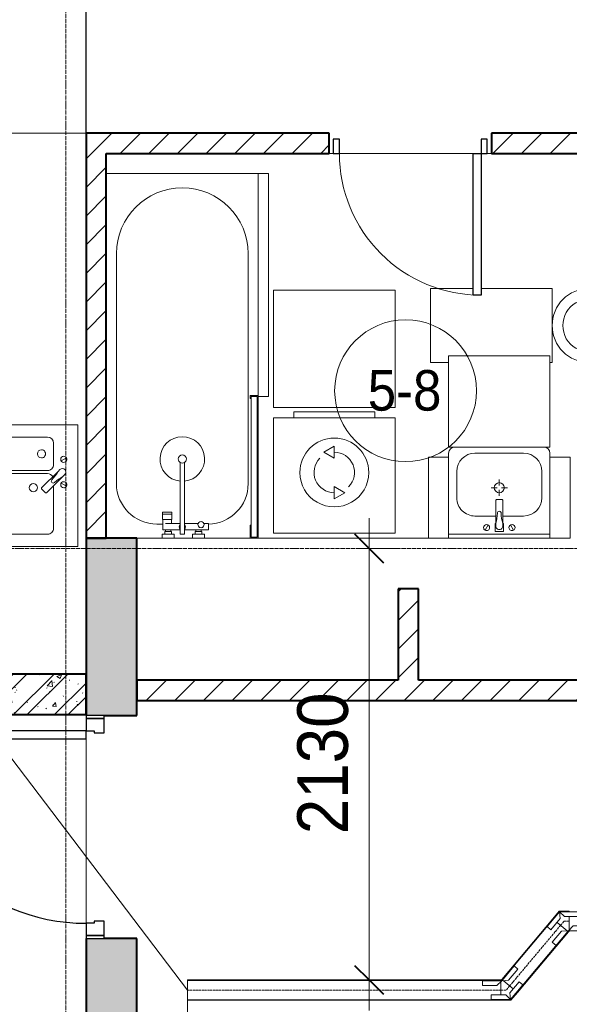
# Model space of a CAD drawing. Header units: millimetres. Extents: x 5617 to 109543, y 7718 to 202726.
# Tile 26 of 84: x 32986 to 35699, y 24050 to 28910. Entities that reach past the tile are written whole.
import ezdxf

# ---------------------------------------------------------------- set-up
doc = ezdxf.new("R2010")
doc.units = ezdxf.units.MM
for name, pattern in [('ADSK_Линия сетки', [25, 20, -2.5, 0, -2.5]), ('Линия сетки', [25, 20, -2.5, 0, -2.5]), ('Осевая', [14, 10, -2, 0, -2])]:
    doc.linetypes.add(name, pattern=pattern)
for name, color, linetype, lineweight in [('Двери', 7, 'Continuous', 18), ('Кабельные лотки', 7, 'Continuous', 18), ('Каркас_Импост', 7, 'Continuous', 30), ('Марки кабельных лотков', 7, 'Continuous', 20), ('Марки помещений', 7, 'Continuous', 20), ('Мебель', 7, 'Continuous', 18), ('Монтажный зазор', 7, 'Continuous', 30), ('Осевая линия', 7, 'Осевая', 18), ('Оси', 7, 'Continuous', 9), ('Панель', 7, 'Continuous', 30), ('Перекрытия', 7, 'Continuous', 18), ('Размеры', 7, 'Continuous', 9), ('Размеры-100', 7, 'Continuous', 9), ('Сантехнические приборы', 7, 'Continuous', 18), ('Соединительные детали кабельных лотков', 7, 'Continuous', 18), ('Стены', 7, 'Continuous', 18), ('Стены разрез', 7, 'Continuous', 40), ('Стены штриховка', 7, 'Continuous', 40), ('Электрооборудование', 7, 'Continuous', 18)]:
    doc.layers.add(name, color=color, linetype=linetype, lineweight=lineweight)
doc.styles.add('Arial', font='arial.ttf', dxfattribs={"width": 0.9, "height": 250})
doc.styles.add('Arial_3', font='arial.ttf', dxfattribs={"width": 0.9, "height": 200})
doc.dimstyles.new('Основной_2_5_мм', dxfattribs={"dimscale": 304.8, "dimtxt": 255.06485, "dimasz": 0.463911, "dimexe": 0.492126, "dimexo": 0.492126, "dimgap": 0.098425, "dimtad": 1, "dimdec": 0, "dimdsep": 46, "dimtxsty": 'Arial', "dimblk1": 'OBLIQUE', "dimblk2": 'OBLIQUE', "dimsah": 1, "dimcen": 0.09, "dimdle": 0.492126, "dimazin": 2, "dimtfac": 1, "dimtdec": 4, "dimtix": 1, "dimtmove": 0, "dimatfit": 3, "dimfxl": 1, "dimtvp": 1, "dimtolj": 1, "dimtzin": 0, "dimlwd": 20, "dimlwe": 20, "dimarcsym": 2})
pattern_1 = [(45, (0, 0), (-70.71068, 70.71068), [])]

# ---------------------------------------------------------------- blocks, each defined once
blk = doc.blocks.new('MR_Мойка - Кухонная мойка-V21-МКСС_К4_L16_54_900_')
at = {"layer": 'Сантехнические приборы', "color": 253, "true_color": 0xaaaaaa}
for p, q in [((-300, 50), (-300, -550)), ((-300, 50), (-300, -550)), ((300, 50), (-300, 50)), ((300, -550), (300, 50)), ((-136.7, -6.7), (-122.6, -33.3)), ((-79, -39), (-69.8, -48.2)), ((-69.8, -48.2), (11.4, -129.4)), ((-45.7, -24.2), (-55, -14.9)), ((35.5, -105.4), (-45.7, -24.2)), ((2.7, -6.7), (-11.4, -33.3)), ((-104, -70), (-210, -70)), ((210, -70), (0.1, -70)), ((-240, -100), (-240, -360)), ((-74, -360), (-74, -100)), ((-60, -100), (-60, -460)), ((15.7, -129.4), (35.5, -109.6)), ((240, -460), (240, -100)), ((-210, -390), (-104, -390)), ((-30, -490), (210, -490)), ((-300, -550), (300, -550))]:
    blk.add_line(p, q, dxfattribs=at)
for centre, radius, start, end in [((-129.7, -20), 15, 360, 180), ((-129.7, -20), 15, 180, 360), ((-67, -26.9), 17, 45, 225), ((-171.5, -230.2), 208.5, 46.5946, 60.8177), ((136.3, 77.5), 208.5, 209.1823, 223.4054), ((-4.3, -20), 15, 360, 180), ((-4.3, -20), 15, 180, 360), ((-210, -100), 30, 90, 180), ((-104, -100), 30, 360, 90), ((-30, -100), 30, 118.5511, 180), ((-21.7, -72.3), 9.19, 225, 45), ((210, -100), 30, 360, 90), ((-157, -130), 20, 360, 180), ((-157, -130), 20, 180, 360), ((13.5, -127.3), 3, 225, 315), ((13.5, -127.3), 3, 225, 315), ((33.3, -107.5), 3, 315, 45), ((33.3, -107.5), 3, 315, 45), ((10, -170), 20, 360, 180), ((10, -170), 20, 180, 360), ((-210, -360), 30, 180, 270), ((-104, -360), 30, 270, 360), ((-30, -460), 30, 180, 270), ((210, -460), 30, 270, 360)]:
    blk.add_arc(centre, radius, start, end, dxfattribs=at)
blk = doc.blocks.new('MR_Ванна - Санузел с ванной_1800x750-2638764-МКСС_К4_L16_54_900_')
at = {"layer": 'Сантехнические приборы', "color": 253, "true_color": 0xaaaaaa}
for p, q in [((-900, 0), (-900, 750)), ((210, 750.1), (195, 750.1)), ((195, 750.1), (195, 710)), ((200, 715), (200, 745.1)), ((200, 745.1), (210, 745.1)), ((200, 745.1), (200, 715)), ((895, 745.1), (200, 745.1)), ((210, 745.1), (210, 750.1)), ((210, 750), (885, 750)), ((900, 750), (885, 750)), ((885, 750), (885, 745.1)), ((885, 745.1), (895, 745.1)), ((895, 745.1), (895, 715)), ((895, 715), (895, 745.1)), ((900, 710), (900, 750)), ((630, 700), (-505, 700)), ((195, 710), (210, 710)), ((210, 715), (200, 715)), ((200, 715), (895, 715)), ((210, 710), (210, 715)), ((895, 715), (835, 715)), ((835, 715), (835, 710)), ((835, 710), (900, 710)), ((900, 710), (900, 484.8)), ((826.3, 504.1), (858, 504.1)), ((826.3, 480.7), (826.3, 504.1)), ((858, 504.1), (858, 386.3)), ((826.3, 386.3), (826.3, 453.7)), ((858, 468.3), (866, 468.3)), ((858, 441.4), (858, 468.3)), ((866, 441.4), (858, 441.4)), ((866, 471), (880, 471)), ((866, 439), (866, 471)), ((866, 468.3), (866, 441.4)), ((880, 439), (866, 439)), ((880, 484.8), (900, 484.8)), ((880, 425), (880, 484.8)), ((880, 471), (880, 439)), ((900, 484.8), (900, 425)), ((900, 425), (880, 425)), ((900, 425), (900, 335)), ((524.9, 386.3), (880, 386.3)), ((880, 363.7), (524.9, 363.7)), ((826.3, 291.7), (826.3, 363.7)), ((858, 363.7), (858, 291.7)), ((880, 386.3), (880, 363.7)), ((770.9, 276.9), (770.9, 323.9)), ((770.9, 323.9), (780, 323.9)), ((780, 276.9), (780, 323.9)), ((780, 323.9), (807.5, 323.9)), ((780, 323.9), (780, 276.9)), ((807.5, 323.9), (807.5, 276.9)), ((807.5, 278.8), (807.5, 321.6)), ((807.5, 321.6), (826.3, 321.6)), ((858, 291.7), (858, 318.6)), ((858, 318.6), (866, 318.6)), ((858, 291.7), (858, 278.8)), ((866, 291.7), (858, 291.7)), ((866, 289), (866, 321)), ((866, 321), (880, 321)), ((866, 318.6), (866, 291.7)), ((880, 275.2), (880, 335)), ((880, 335), (900, 335)), ((880, 321), (880, 289)), ((900, 335), (900, 275.2)), ((780, 276.9), (770.9, 276.9)), ((807.5, 276.9), (780, 276.9)), ((858, 278.8), (807.5, 278.8)), ((830, 250), (830, 278.8)), ((880, 289), (866, 289)), ((900, 275.2), (880, 275.2)), ((900, 275.2), (900, 150)), ((-505, 50), (630, 50))]:
    blk.add_line(p, q, dxfattribs=at)
for centre, radius, start, end in [((-505, 375), 325, 90, 270), ((630, 500), 200, 1.1857, 90), ((508.5, 375), 110, 5.916, 354.084), ((832.8, 467.2), 15, 90, 270), ((832.8, 467.2), 15, 244.0483, 115.9517), ((832.8, 467.2), 15, 270, 90), ((508.5, 375), 20, 90, 270), ((508.5, 375), 20, 270, 90), ((843.9, 375), 15.5, 47.0093, 132.9907), ((508.5, 375), 20, 325.4667, 34.5333), ((843.9, 375), 15.5, 227.0093, 312.9907), ((630, 250), 200, 270, 360)]:
    blk.add_arc(centre, radius, start, end, dxfattribs=at)
blk = doc.blocks.new('MR_Зона обслуживания - MR_Зона обслуживания-V25-МКСС_К4_L16_54_900_')
at = {"layer": 'Мебель', "lineweight": 9}
for p, q in [((550, 50), (-550, 50)), ((-550, 50), (-550, 0)), ((550, 0.1), (550, 50)), ((-550, 0), (545.1, 0))]:
    blk.add_line(p, q, dxfattribs=at)
blk = doc.blocks.new('MR_Унитаз напольный - Санузел с ванной-V6-МКСС_К4_L16_54_900_')
at = {"layer": 'Сантехнические приборы', "color": 253, "true_color": 0xaaaaaa}
for p, q in [((-182.5, 0), (-182.5, 267.5)), ((-130, 267.5), (-130, 90)), ((130, 90), (130, 267.5)), ((182.5, 267.5), (182.5, 0)), ((-50, 150), (-50, 100)), ((50, 100), (50, 150)), ((-50, 135), (50, 135)), ((-90, 50), (90, 50)), ((182.5, 0), (-182.5, 0)), ((-182.5, -50), (-182.5, 0)), ((-182.5, 0), (182.5, 0)), ((182.5, 0), (182.5, -50)), ((-182.5, -50), (182.5, -50)), ((-182.5, -200), (-182.5, -50)), ((182.5, -50), (-182.5, -50)), ((182.5, -50), (182.5, -200))]:
    blk.add_line(p, q, dxfattribs=at)
for centre, radius, start, end in [((0, 267.5), 182.5, 0, 180), ((0, 267.5), 130, 360, 180), ((0, 150), 50, 360, 180), ((-90, 90), 40, 180, 270), ((90, 90), 40, 270, 360), ((0, -125), 20, 360, 180), ((0, -125), 20, 180, 360)]:
    blk.add_arc(centre, radius, start, end, dxfattribs=at)
blk = doc.blocks.new('MR_Зона обслуживания - MR_Зона обслуживания-V26-МКСС_К4_L16_54_900_')
at = {"layer": 'Мебель', "lineweight": 9}
for p, q in [((182.5, 600), (-182.5, 600)), ((-182.5, 600), (-182.5, 510.7)), ((182.5, 390), (182.5, 600)), ((182.5, 0), (182.5, 350)), ((-182.5, 10.7), (-182.5, 0)), ((-182.5, 0), (182.5, 0))]:
    blk.add_line(p, q, dxfattribs=at)
blk = doc.blocks.new('MR_Тумба-Умывальник с зеркалом - Тумба-умывальник_500-V27-МКСС_К4_L16_54_900_')
at = {"layer": 'Сантехнические приборы', "color": 253, "true_color": 0xaaaaaa}
for p, q in [((250, 0), (-250, 0)), ((-250, -20), (250, -20)), ((-69.7, -39.8), (-55.6, -66.3)), ((20, -33.1), (-20, -33.1)), ((-20, -33.1), (-20, -73.1)), ((20, -73.1), (20, -33.1)), ((69.7, -39.8), (55.6, -66.3)), ((-20, -73.1), (-17, -73.1)), ((-17, -60), (-17, -73.1)), ((-17, -73.1), (-17, -187.9)), ((17, -73.1), (17, -60)), ((17, -187.9), (17, -73.1)), ((17, -73.1), (20, -73.1)), ((-17, -110), (-120, -110)), ((120, -110), (17, -110)), ((-14, -190.9), (14, -190.9)), ((-210, -200), (-210, -330)), ((0, -210), (0, -240)), ((210, -330), (210, -200)), ((-10, -250), (-40, -250)), ((0, -290), (0, -260)), ((40, -250), (10, -250)), ((-250, -400), (-250, -420)), ((-120, -420), (120, -420)), ((250, -420), (250, -400))]:
    blk.add_line(p, q, dxfattribs=at)
for centre, radius, start, end in [((-62.7, -53.1), 15, 360, 180), ((0, -60), 17, 360, 180), ((62.7, -53.1), 15, 360, 180), ((-62.7, -53.1), 15, 180, 360), ((-217.6, -129.9), 208.5, 1.5946, 15.8177), ((217.6, -129.9), 208.5, 164.1823, 178.4054), ((62.7, -53.1), 15, 180, 360), ((-120, -200), 90, 90, 180), ((0, -124.1), 9.19, 180, 360), ((120, -200), 90, 360, 90), ((-14, -187.9), 3, 180, 270), ((-14, -187.9), 3, 195, 255), ((14, -187.9), 3, 270, 0), ((14, -187.9), 3, 285, 345), ((0, -250), 25, 0, 180), ((0, -250), 25, 180, 0), ((-120, -330), 90, 180, 270), ((120, -330), 90, 270, 360), ((-220, -420), 30, 180, 270), ((220, -420), 30, 270, 360)]:
    blk.add_arc(centre, radius, start, end, dxfattribs=at)
blk = doc.blocks.new('MR_Зона обслуживания - MR_Зона обслуживания-2638755-МКСС_К4_L16_54_900_')
at = {"layer": 'Мебель', "lineweight": 9}
for p, q in [((250, 0), (-250, 0)), ((-250, 0), (-250, -450)), ((250, -450), (250, 0)), ((-250, -450), (250, -450))]:
    blk.add_line(p, q, dxfattribs=at)
blk = doc.blocks.new('MR_Зона обслуживания - MR_Зона обслуживания-V28-МКСС_К4_L16_54_900_')
at = {"layer": 'Мебель', "lineweight": 9}
for p, q in [((50, 0), (-50, 0)), ((-50, 0), (-50, -400)), ((50, -400), (50, 0)), ((-50, -400), (50, -400))]:
    blk.add_line(p, q, dxfattribs=at)
blk = doc.blocks.new('MR_Стиральная машина - Стиральная машина_600-2515858-МКСС_К4_L16_54_900_')
at = {"layer": 'Электрооборудование', "color": 253, "true_color": 0xaaaaaa}
for p, q in [((300, 0), (-300, 0)), ((-300, 0), (-300, -570)), ((300, -570), (300, 0)), ((0, -170), (-52, -200)), ((0, -230), (0, -170)), ((-52, -200), (0, -230)), ((0, -370), (0, -430)), ((52, -400), (0, -370)), ((0, -430), (52, -400)), ((-300, -570), (300, -570)), ((-200, -570), (-200, -600)), ((200, -600), (200, -570)), ((-200, -600), (200, -600))]:
    blk.add_line(p, q, dxfattribs=at)
for radius, start, end in [(170, 360, 180), (100, 135, 270), (100, 315, 90), (170, 180, 360)]:
    blk.add_arc((0, -300), radius, start, end, dxfattribs=at)
blk = doc.blocks.new('MR_Зона обслуживания - MR_Зона обслуживания-2638756-МКСС_К4_L16_54_900_')
at = {"layer": 'Мебель', "lineweight": 9}
for p, q in [((300, 0), (-300, 0)), ((-300, 0), (-300, -580)), ((300, -580), (300, 0)), ((-300, -580), (300, -580))]:
    blk.add_line(p, q, dxfattribs=at)
blk = doc.blocks.new('A_DOR_Door - Вн_3_Одинарная_800x2100-3003465-МКСС_К4_L16_54_900_')
at = {"layer": 'Двери', "color": 253, "lineweight": 30, "true_color": 0xaaaaaa}
for p, q in [((-350, 50), (-350, 750)), ((-350, 750), (-310, 750)), ((-350, 50), (-350, 750)), ((-310, 750), (-310, 50)), ((-380, 50), (-380, -20)), ((-350, 50), (-380, 50)), ((-310, 50), (-350, 50)), ((-350, -20), (-350, 50)), ((380, 50), (350, 50)), ((350, 50), (350, -20)), ((380, -20), (380, 50)), ((-380, -20), (-350, -20)), ((350, -20), (380, -20))]:
    blk.add_line(p, q, dxfattribs=at)
at = {"layer": 'Двери', "color": 254, "lineweight": 9, "true_color": 0xd4d4d4}
blk.add_arc((-350, 50), 700, 360, 90, dxfattribs=at)
blk = doc.blocks.new('101_Дверь_Однопольная - _НЧ_Мет_900х2100_Квартира_Л-3834899-МКСС_К4_L16_54_900_')
at = {"layer": 'Каркас_Импост', "color": 253, "true_color": 0xaaaaaa}
for p, q in [((-475, 125), (-535, 125)), ((-535, 125), (-535, 35)), ((-475, 85), (-475, 125)), ((535, 125), (475, 125)), ((475, 125), (475, 85)), ((535, 35), (535, 125)), ((-465, 85), (-475, 85)), ((-465, 35), (-465, 85)), ((475, 85), (465, 85)), ((465, 85), (465, 35)), ((-535, 35), (-465, 35)), ((465, 35), (535, 35))]:
    blk.add_line(p, q, dxfattribs=at)
at = {"layer": 'Монтажный зазор', "color": 253, "true_color": 0xaaaaaa}
for p, q in [((-535, 125), (-550, 125)), ((-550, 125), (-550, 35)), ((-535, 35), (-535, 125)), ((550, 125), (535, 125)), ((535, 125), (535, 35)), ((550, 35), (550, 125)), ((-550, 35), (-535, 35)), ((535, 35), (550, 35))]:
    blk.add_line(p, q, dxfattribs=at)
at = {"layer": 'Панель', "color": 253, "true_color": 0xaaaaaa}
for p, q in [((475, 1075), (435, 1075)), ((435, 1075), (435, 125)), ((475, 125), (475, 1075)), ((435, 125), (475, 125))]:
    blk.add_line(p, q, dxfattribs=at)
blk.add_arc((475, 125), 950, 90, 180, dxfattribs=at)
blk = doc.blocks.new('135_SLK_K4_AR_rvt-1-МКСС_К4_L16_54_900_')
at = {"layer": 'Стены разрез', "lineweight": 9, "true_color": 0xaaaaaa}
h = blk.add_hatch(dxfattribs=at)
h.set_pattern_fill('FP_3', color=253, style=0, pattern_type=2)
h.set_pattern_definition(pattern_1)
h.paths.add_polyline_path([(109350, 28250), (109450, 28250), (109450, 28350), (106450, 28350), (106450, 28250), (109212.6, 28250)])
h.paths.add_polyline_path([(105650, 28250), (105650, 28350), (104450, 28350), (104450, 28250), (104696.7, 28250)])
h = blk.add_hatch(dxfattribs=at)
h.set_pattern_fill('FP_3', color=253, style=0, pattern_type=2)
h.set_pattern_definition(pattern_1)
h.paths.add_polyline_path([(104450, 26350), (104550, 26350), (104550, 28250), (104450, 28250), (104450, 26543.6)])
at = {"layer": 'Стены разрез', "lineweight": 18, "true_color": 0xcbcbcb}
h = blk.add_hatch(color=9, dxfattribs=at)
h.paths.add_polyline_path([(104696.7, 23700), (104700, 23700), (104700, 24375), (104450, 24375), (104450, 23700)])
h.paths.add_polyline_path([(104696.7, 25475), (104700, 25475), (104700, 26350), (104450, 26350), (104450, 25475), (104540, 25475)])
at = {"layer": 'Стены разрез', "lineweight": 9, "true_color": 0xaaaaaa}
h = blk.add_hatch(dxfattribs=at)
h.set_pattern_fill('FP_3', color=253, style=0, pattern_type=2)
h.set_pattern_definition(pattern_1)
h.paths.add_polyline_path([(106090, 25650), (106090, 26100), (105990, 26100), (105990, 25650)])
h = blk.add_hatch(dxfattribs=at)
h.set_pattern_fill('FP_1', color=253, style=0, pattern_type=2)
h.set_pattern_definition([(50, (0, 0), (218.62117, -19.1268), [22.86, -251.46]), (355, (0, 0), (-42.29187, 229.2684), [18.288, -201.168]), (100.451, (18.22, -1.6), (176.33107, 210.13963), [19.428, -213.708]), (46.184, (0, 60.96), (325.29495, -50.45164), [34.29, -377.19]), (96.636, (27.1, 56.76), (284.883, 296.9127), [29.142, -320.562]), (351.184, (0, 60.96), (284.8858, 296.9107), [27.432, -301.752]), (21, (30.48, 45.72), (181.93753, -122.71832), [22.86, -251.46]), (326, (30.48, 45.72), (74.16223, 221.0262), [18.288, -201.168]), (71.451, (45.64, 35.5), (256.10035, 98.30526), [19.428, -213.708]), (37.5, (0, 0), (3.70639, 101.465895), [3.353, -195.377, 3.353, -200.863, -201.93]), (37.5, (0, 0), (3.70639, 101.465895), [-402.946, 3.353, -198.577]), (7.5, (0, 0), (80.18358, 120.21653), [3.353, -113.081, 3.353, -190.805, -76.962]), (7.5, (0, 0), (80.18358, 120.21653), [-310.591, 3.353, -73.609]), (327.5, (-67.97, 0), (162.708646, -6.87497), [3.353, -72.847, 3.353, -234.391, -315.468]), (327.5, (-67.97, 0), (162.708646, -6.87497), [-313.944, 3.353, -312.115]), (317.5, (-98.45, 0), (177.75468, 30.51183), [3.353, -95.707, 3.353, -154.534, -224.028]), (317.5, (-98.45, 0), (177.75468, 30.51183), [-256.946, 3.353, -220.675])])
h.paths.add_polyline_path([(104450, 25480), (104450, 25680), (100549.8, 25680), (100549.8, 25480), (104094.5, 25480)])
h = blk.add_hatch(dxfattribs=at)
h.set_pattern_fill('FP_2', color=253, style=0, pattern_type=2)
h.set_pattern_definition([(45, (0, 0), (-101.02788, 101.02788), []), (45, (67.35, 0), (-101.02788, 101.02788), [])])
h.paths.add_polyline_path([(104450, 25480), (104450, 25680), (100549.8, 25680), (100549.8, 25480), (104094.5, 25480)])
h = blk.add_hatch(dxfattribs=at)
h.set_pattern_fill('FP_3', color=253, style=0, pattern_type=2)
h.set_pattern_definition(pattern_1)
h.paths.add_polyline_path([(108700, 25550), (108700, 25650), (104700, 25650), (104700, 25550), (108309.4, 25550)])
at = {"layer": 'Перекрытия', "color": 253, "true_color": 0xaaaaaa}
for p, q in [((104450, 28350.4), (105650, 28350.4)), ((105650, 28250), (105670, 28250)), ((105670, 28250), (105650, 28250)), ((105700, 28250), (106360, 28250)), ((106360, 28250), (105700, 28250)), ((106430, 28250), (106450, 28250)), ((106450, 28250), (106430, 28250)), ((104700, 26350), (104825.2, 26350)), ((104885, 26350), (104975, 26350)), ((105034.8, 26350), (105260, 26350)), ((105300, 26350), (106139.3, 26350)), ((106239.3, 26350), (106739.3, 26350)), ((104449.8, 25475), (104449.8, 25400)), ((104449.8, 25360), (104449.8, 24375)), ((104450, 24450), (104450, 25360))]:
    blk.add_line(p, q, dxfattribs=at)
at = {"layer": 'Стены', "color": 253, "true_color": 0xaaaaaa}
for p, q in [((104449.2, 28300.4), (104449.2, 29650)), ((104450, 29350), (104450, 28350)), ((103150.8, 28350.4), (104450, 28350.4)), ((104450, 28349.6), (103150.8, 28349.6)), ((104450, 28300.4), (104449.2, 28300.4))]:
    blk.add_line(p, q, dxfattribs=at)
at = {"layer": 'Стены разрез', "color": 253, "true_color": 0xaaaaaa}
for p, q in [((105650, 28350), (104450, 28350)), ((104450, 28350), (104450, 28250)), ((105650, 28250), (105650, 28350)), ((109450, 28350), (106450, 28350)), ((106450, 28350), (106450, 28250)), ((104450, 28250), (104450, 26350)), ((104550, 28250), (105650, 28250)), ((104550, 26350), (104550, 28250)), ((106450, 28250), (107400, 28250)), ((104450, 26350), (104450, 25680)), ((104700, 26350), (104450, 26350)), ((104450, 26350), (104550, 26350)), ((104700, 25475), (104700, 26350)), ((106090, 26100), (105990, 26100)), ((105990, 26100), (105990, 25650)), ((106090, 25650), (106090, 26100)), ((104450, 25680), (100549.8, 25680)), ((105990, 25650), (104700, 25650)), ((104700, 25650), (104700, 25550)), ((107660, 25650), (106090, 25650)), ((104700, 25550), (108700, 25550)), ((101150, 25480), (104450, 25480)), ((104450, 25480), (104450, 25475)), ((104540, 25475), (104700, 25475)), ((104450, 24375), (104450, 24000)), ((104700, 24375), (104540, 24375)), ((104700, 23700), (104700, 24375))]:
    blk.add_line(p, q, dxfattribs=at)
at = {"layer": 'Стены штриховка', "color": 253, "true_color": 0xaaaaaa}
for p, q in [((104450, 25680), (104450, 25480)), ((104450, 25480), (104450, 25680))]:
    blk.add_line(p, q, dxfattribs=at)
at = {"layer": 'Двери', "color": 253, "lineweight": 18, "true_color": 0xaaaaaa}
for name, p, rotation in [('A_DOR_Door - Вн_3_Одинарная_800x2100-3003465-МКСС_К4_L16_54_900_', (106050, 28300), 180), ('101_Дверь_Однопольная - _НЧ_Мет_900х2100_Квартира_Л-3834899-МКСС_К4_L16_54_900_', (104575, 24925), 90)]:
    blk.add_blockref(name, p, dxfattribs=dict(at, rotation=rotation))
at = {"layer": 'Мебель', "color": 253, "lineweight": 18, "true_color": 0xaaaaaa}
for name, p, rotation in [('MR_Зона обслуживания - MR_Зона обслуживания-V25-МКСС_К4_L16_54_900_', (105300, 27600), 270.0000000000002), ('MR_Зона обслуживания - MR_Зона обслуживания-2638756-МКСС_К4_L16_54_900_', (105675, 26995), 180), ('MR_Зона обслуживания - MR_Зона обслуживания-V26-МКСС_К4_L16_54_900_', (106750, 27400.4), 90.00000000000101), ('MR_Зона обслуживания - MR_Зона обслуживания-2638755-МКСС_К4_L16_54_900_', (106489.3, 26800), 180), ('MR_Зона обслуживания - MR_Зона обслуживания-V28-МКСС_К4_L16_54_900_', (106189.3, 26350), 180), ('MR_Зона обслуживания - MR_Зона обслуживания-V28-МКСС_К4_L16_54_900_', (106789.3, 26350), 180)]:
    blk.add_blockref(name, p, dxfattribs=dict(at, rotation=rotation))
at = {"layer": 'Сантехнические приборы', "color": 253, "lineweight": 18, "true_color": 0xaaaaaa}
for name, p, rotation in [('MR_Ванна - Санузел с ванной_1800x750-2638764-МКСС_К4_L16_54_900_', (104550, 27250), 270.0000000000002), ('MR_Унитаз напольный - Санузел с ванной-V6-МКСС_К4_L16_54_900_', (107200, 27400.4), 90.00000000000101), ('MR_Мойка - Кухонная мойка-V21-МКСС_К4_L16_54_900_', (104360, 26610), 269.9999999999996), ('MR_Тумба-Умывальник с зеркалом - Тумба-умывальник_500-V27-МКСС_К4_L16_54_900_', (106489.3, 26350), 180)]:
    blk.add_blockref(name, p, dxfattribs=dict(at, rotation=rotation))
at = {"layer": 'Электрооборудование', "color": 253, "lineweight": 18, "true_color": 0xaaaaaa, "rotation": 180}
blk.add_blockref('MR_Стиральная машина - Стиральная машина_600-2515858-МКСС_К4_L16_54_900_', (105675, 26375), dxfattribs=at)
blk = doc.blocks.new('OSTEC_CLH - ЛН_ ЛП - СЛУМИ - Угол горизонтальный - ZS - Цинкование по методу Сендзимира-1577389-МКСС_К4_L16_54_900_')
at = {"layer": 'Осевая линия'}
for p, q in [((16.8, 20.1), (0, 0)), ((-26.2, 0), (0, 0)), ((-25.2, 0), (-26.2, 0))]:
    blk.add_line(p, q, dxfattribs=at)
at = {"layer": 'Соединительные детали кабельных лотков', "color": 96, "true_color": 0x008000}
for p, q in [((-26.2, 47.5), (-26.2, 50)), ((-26.2, 50), (-23.3, 50)), ((-21.5, 52.2), (-23.3, 50)), ((-22.1, 47.5), (-19.5, 50.6)), ((-19.5, 50.6), (-21.5, 52.2)), ((-22.1, 47.5), (-26.2, 47.5)), ((-26.2, -22.6), (-26.2, 42.1)), ((34.1, 5.6), (-15.4, 47.1)), ((-26.2, -50), (-26.2, -47.5)), ((22.1, -47.5), (-26.2, -47.5)), ((53.2, -10.5), (22.1, -47.5)), ((23.3, -50), (55.1, -12.1)), ((55.1, -12.1), (53.2, -10.5)), ((23.3, -50), (-26.2, -50))]:
    blk.add_line(p, q, dxfattribs=at)
blk = doc.blocks.new('OSTEC_U - ЛН_ ЛП - СЛУМИ - OSTEC_U - ЛН_ ЛП - СЛУМИ-1577394-МКСС_К4_L16_54_900_')
at = {"layer": 'Соединительные детали кабельных лотков', "color": 96, "true_color": 0x008000}
for p, q in [((42.7, 88.2), (-3, 33.8)), ((61.1, 72.8), (0, 0)), ((42.7, 88.2), (61.1, 72.8)), ((61.8, 72.2), (61.1, 72.8)), ((-24, 24), (-95, 24)), ((-95, 0), (-95, 24)), ((0, 0), (-95, 0)), ((-95, 0), (-95, -0.9)), ((0, 0), (-24, 24)), ((-3, 33.8), (0, 0)), ((0.9, -0.2), (0, 0)), ((0, 0), (-0.4, -0.8))]:
    blk.add_line(p, q, dxfattribs=at)
for start, end in [(240.7432, 253.9527), (280.3716, 306.7905), (280.3716, 306.7905), (283.2095, 309.6284), (283.2095, 309.6284), (336.0473, 349.2568)]:
    blk.add_arc((0, 0), 0.9, start, end, dxfattribs=at)
blk = doc.blocks.new('OSTEC_U - ЛН_ ЛП - СЛУМИ - OSTEC_U - ЛН_ ЛП - СЛУМИ-1577398-МКСС_К4_L16_54_900_')
at = {"layer": 'Соединительные детали кабельных лотков', "color": 96, "true_color": 0x008000}
for p, q in [((0, 0), (61.1, 72.8)), ((33.8, 3), (79.4, 57.3)), ((61.1, 72.8), (60.4, 73.4)), ((61.1, 72.8), (79.4, 57.3)), ((-95, 0.9), (-95, 0)), ((-0.7, -0.6), (0, 0)), ((0, 0), (33.8, 3)), ((0, 0), (0.9, 0.2)), ((-95, 0), (0, 0)), ((-95, -24), (-95, 0)), ((-95, -24), (-24, -24)), ((-24, -24), (0, 0))]:
    blk.add_line(p, q, dxfattribs=at)
for start, end in [(140, 219.2568), (10.7432, 90)]:
    blk.add_arc((0, 0), 0.9, start, end, dxfattribs=at)
blk = doc.blocks.new('050_Марка_Помещение - Номер-620969-МКСС_К4_L16_54_900_')
at = {"layer": 'Марки помещений'}
blk.add_circle((0, 0), 3.5, dxfattribs=at)
blk = doc.blocks.new('DIMBLOCK27-МКСС_К4_L16_54_900_')
at = {"layer": 'Размеры-100', "lineweight": 20, "transparency": 16777216}
for p, q in [((34710.6, 26450), (34710.6, 24020)), ((34710.6, 26300), (34660.6, 26300)), ((34710.6, 26300), (34860.6, 26300)), ((34710.6, 24170), (34660.6, 24170)), ((34710.6, 24170), (34860.6, 24170))]:
    blk.add_line(p, q, dxfattribs=at)
at = {"layer": 'Размеры-100', "lineweight": 40, "transparency": 16777216}
for p, q in [((34710.6, 26300), (34639.9, 26370.7)), ((34710.6, 26300), (34781.3, 26229.3)), ((34710.6, 24170), (34639.9, 24240.7)), ((34710.6, 24170), (34781.3, 24099.3))]:
    blk.add_line(p, q, dxfattribs=at)
at = {"layer": 'Размеры-100', "color": 0, "lineweight": 20, "transparency": 16777216, "insert": (34356, 24889.7), "char_height": 250, "width": 828.765, "attachment_point": 1, "rotation": 90, "line_spacing_factor": 0.941778, "style": 'Arial'}
blk.add_mtext('2130', dxfattribs=at)
blk = doc.blocks.new('_Oblique')
at = {"color": 0, "linetype": 'ByBlock', "lineweight": -2}
blk.add_line((-0.5, -0.5), (0.5, 0.5), dxfattribs=at)
blk = doc.blocks.new('DIMBLOCK28-МКСС_К4_L16_54_900_')
at = {"layer": 'Размеры-100', "lineweight": 20, "transparency": 16777216}
for p, q in [((33813.9, 21767.1), (33813.9, 24169.7)), ((33213.9, 21767.1), (33213.9, 21917.1)), ((33063.9, 21767.1), (33963.9, 21767.1)), ((33213.9, 21767.1), (33213.9, 21717)), ((33813.9, 21767.1), (33813.9, 21617.1))]:
    blk.add_line(p, q, dxfattribs=at)
at = {"layer": 'Размеры-100', "lineweight": 40, "transparency": 16777216}
for p, q in [((33213.9, 21767.1), (33284.6, 21837.8)), ((33813.9, 21767.1), (33884.6, 21837.8)), ((33213.9, 21767.1), (33143.2, 21696.4)), ((33813.9, 21767.1), (33743.2, 21696.4))]:
    blk.add_line(p, q, dxfattribs=at)
at = {"layer": 'Размеры-100', "color": 0, "lineweight": 20, "transparency": 16777216, "insert": (33254.9, 22121.6), "char_height": 250, "width": 621.573, "attachment_point": 1, "line_spacing_factor": 0.941778, "style": 'Arial'}
blk.add_mtext('600', dxfattribs=at)

msp = doc.modelspace()

# ---------------------------------------------------------------- linework, layer by layer
at = {"layer": 'Кабельные лотки', "color": 96, "true_color": 0x008000}
for p, q in [((35365.6, 24172.2), (35617.3, 24472.1)), ((35367.6, 24170.6), (35619.2, 24470.5)), ((35617.3, 24472.1), (35619.2, 24470.5)), ((35638.3, 24454.4), (35687.8, 24412.9)), ((35440.3, 24109.5), (35691.9, 24409.4)), ((35442.2, 24107.9), (35693.9, 24407.8)), ((35691.9, 24409.4), (35693.9, 24407.8)), ((33813.9, 24070), (33813.9, 24170)), ((35360.9, 24170), (33813.9, 24170)), ((35360.9, 24167.5), (33813.9, 24167.5)), ((35360.9, 24170), (35360.9, 24167.5)), ((35360.9, 24162.1), (35360.9, 24097.4)), ((35367.6, 24170.6), (35365.6, 24172.2)), ((35421.2, 24125.6), (35371.7, 24167.1)), ((35442.2, 24107.9), (35440.3, 24109.5)), ((35360.9, 24072.5), (33813.9, 24072.5)), ((35360.9, 24070), (33813.9, 24070)), ((35360.9, 24072.5), (35360.9, 24070))]:
    msp.add_line(p, q, dxfattribs=at)
at = {"layer": 'Марки кабельных лотков'}
msp.add_line((33813.9, 24120), (32025.3, 26474.6), dxfattribs=at)
at = {"layer": 'Осевая линия'}
for p, q in [((35403.9, 24140.1), (35655.6, 24439.9)), ((35360.9, 24120), (33813.9, 24120))]:
    msp.add_line(p, q, dxfattribs=at)
at = {"layer": 'Оси', "linetype": 'Линия сетки'}
msp.add_line((33213.9, 12025.7), (33213.9, 33100), dxfattribs=at)
at = {"layer": 'Оси', "linetype": 'ADSK_Линия сетки'}
msp.add_line((65663.9, 26300), (24981.8, 26300), dxfattribs=at)

# ---------------------------------------------------------------- block references
at = {"lineweight": 5}
msp.add_blockref('135_SLK_K4_AR_rvt-1-МКСС_К4_L16_54_900_', (-71136.1, 0), dxfattribs=at)
at = {"layer": 'Марки помещений', "xscale": 99.99999999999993, "yscale": 99.99999999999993, "zscale": 99.99999999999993}
msp.add_blockref('050_Марка_Помещение - Номер-620969-МКСС_К4_L16_54_900_', (34890.6, 27078.5), dxfattribs=at)
at = {"layer": 'Соединительные детали кабельных лотков', "color": 96, "true_color": 0x008000, "rotation": 180}
for name, p in [('OSTEC_U - ЛН_ ЛП - СЛУМИ - OSTEC_U - ЛН_ ЛП - СЛУМИ-1577394-МКСС_К4_L16_54_900_', (35650.7, 24506.6)), ('OSTEC_U - ЛН_ ЛП - СЛУМИ - OSTEC_U - ЛН_ ЛП - СЛУМИ-1577398-МКСС_К4_L16_54_900_', (35694.1, 24413.4))]:
    msp.add_blockref(name, p, dxfattribs=at)
at = {"layer": 'Соединительные детали кабельных лотков', "rotation": 180}
msp.add_blockref('OSTEC_CLH - ЛН_ ЛП - СЛУМИ - Угол горизонтальный - ZS - Цинкование по методу Сендзимира-1577389-МКСС_К4_L16_54_900_', (35672.4, 24460), dxfattribs=at)
at = {"layer": 'Соединительные детали кабельных лотков', "color": 96, "true_color": 0x008000}
for name, p in [('OSTEC_U - ЛН_ ЛП - СЛУМИ - OSTEC_U - ЛН_ ЛП - СЛУМИ-1577398-МКСС_К4_L16_54_900_', (35365.4, 24166.6)), ('OSTEC_U - ЛН_ ЛП - СЛУМИ - OSTEC_U - ЛН_ ЛП - СЛУМИ-1577394-МКСС_К4_L16_54_900_', (35408.8, 24073.4))]:
    msp.add_blockref(name, p, dxfattribs=at)
at = {"layer": 'Соединительные детали кабельных лотков'}
msp.add_blockref('OSTEC_CLH - ЛН_ ЛП - СЛУМИ - Угол горизонтальный - ZS - Цинкование по методу Сендзимира-1577389-МКСС_К4_L16_54_900_', (35387.1, 24120), dxfattribs=at)

# ---------------------------------------------------------------- texts
at = {"layer": 'Марки помещений', "lineweight": 9, "insert": (34704, 27180.3), "char_height": 200, "width": 447.342, "attachment_point": 1, "style": 'Arial_3'}
msp.add_mtext('5-8', dxfattribs=at)

# ---------------------------------------------------------------- dimensions: what is measured, and where the dimension line sits
at = {"layer": 'Размеры', "lineweight": 20}
dim = msp.add_linear_dim(base=(34710.6, 24170), p1=(34810.6, 26300), p2=(34810.6, 24170), angle=90, dimstyle='Основной_2_5_мм', override={"dimpost": '<>', "dimfxl": 2130}, dxfattribs=at)
dim.commit()
dim.dimension.update_dxf_attribs({"geometry": 'DIMBLOCK27-МКСС_К4_L16_54_900_', "text_midpoint": (34552.9, 25235)})
dim = msp.add_linear_dim(base=(33813.9, 21767.1), p1=(33213.9, 21867), p2=(33813.9, 24319.7), dimstyle='Основной_2_5_мм', override={"dimpost": '<>', "dimfxl": 2525.021039}, dxfattribs=at)
dim.commit()
dim.dimension.update_dxf_attribs({"geometry": 'DIMBLOCK28-МКСС_К4_L16_54_900_', "text_midpoint": (33513.9, 21924.7)})

doc.saveas('drawing.dxf')
